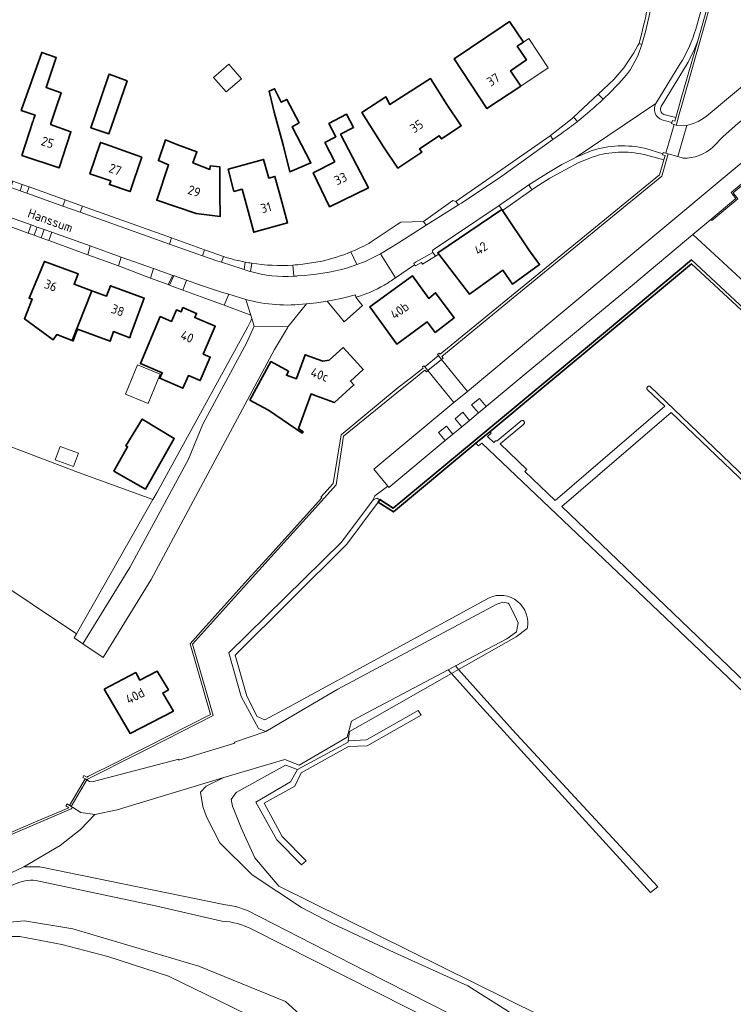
# Model space of a CAD drawing. Extents: x 197309 to 200393, y 360256 to 364259.
# Tile 11 of 39: x 197899 to 198039, y 363174 to 363366. Entities that reach past the tile are written whole.
import ezdxf
from ezdxf.enums import TextEntityAlignment as Align

# ---------------------------------------------------------------- set-up
doc = ezdxf.new("R2010")
doc.units = 0
for name, color, linetype, lineweight in [('B-SB-GK-KADEMUUR-GV', 252, 'Continuous', 35), ('B-SB-GR-BEPLANTING_CULTUUR_HEESTERS-GV', 252, 'Continuous', 18), ('B-SB-GR-BOS_GEMENGD-GV', 252, 'Continuous', 13), ('B-SB-GR-GRAS-GV', 252, 'Continuous', 13), ('B-SB-GR-GROENVOORZIENING-GV', 252, 'Continuous', 18), ('B-SB-IE-TERREINAFSCHEIDING_KUNSTMATIG_MUUR-G', 252, 'IE-TERREINAFSCHEIDING-KUNSTMATIG-DICHT', 18), ('B-SB-IE-TERREINAFSCHEIDING_KUNSTMATIG_MUUR-GV', 252, 'Continuous', 18), ('B-SB-KW-KUNSTWERK_STEIGER-GV', 252, 'Continuous', 18), ('B-SB-OG-BEBOUWING-G', 10, 'Continuous', 35), ('B-SB-OG-BEBOUWING_HUISNUMMER-T18', 10, 'Continuous', 18), ('B-SB-OG-TERREIN_CULTUURSCHEIDING-GV', 252, 'Continuous', 18), ('B-SB-OG-TERREIN_ERF-GV', 252, 'Continuous', 18), ('B-SB-OG-TOPOGRAFIE-T18', 252, 'Continuous', 18), ('B-SB-OG-WATER-GV', 252, 'Continuous', 18), ('B-SB-OG-WATER_SLOOT-GV', 252, 'Continuous', 18), ('B-SB-VH-ONVERHARD-GV', 252, 'Continuous', 18), ('B-SB-VH-VERHARDING_ASFALT-GV', 252, 'Continuous', 18), ('B-SB-VH-VERHARDING_BEDRIJFSVLOERPLAAT-GV', 252, 'Continuous', 18), ('B-SB-VH-VERHARDING_BETON-GV', 252, 'Continuous', 18), ('B-SB-VH-VERHARDING_BETONSTRAATSTEEN-GV', 252, 'Continuous', 18), ('B-SB-VH-VERHARDING_GESLOTEN-GV', 252, 'Continuous', 18), ('B-SB-VH-VERHARDING_HALFVERHARDING-GV', 252, 'Continuous', 18), ('B-SB-VH-VERHARDING_HALFVERHARDING_GRIND-GV', 252, 'Continuous', 18), ('B-SB-VH-VERHARDING_OPEN-GV', 252, 'Continuous', 18), ('B-SB-VH-VERHARDING_STRAATBAKSTEEN-GV', 252, 'Continuous', 18)]:
    doc.layers.add(name, color=color, linetype=linetype, lineweight=lineweight)
doc.styles.add('NLCS-ISO-M1000-T18', font='NLCS-ISO.ttf', dxfattribs={"height": 1.8})
doc.linetypes.add('IE-TERREINAFSCHEIDING-KUNSTMATIG-DICHT', pattern='A,8,-1,[82,NLCS.SHX,S=0.75,R=90,X=0,Y=0],-1', length=10)

msp = doc.modelspace()

# ---------------------------------------------------------------- linework, layer by layer
at = {"layer": 'B-SB-GK-KADEMUUR-GV', "flags": 128}
msp.add_lwpolyline([(197969.328, 363272.207), (197972.299, 363270.288), (197988.423, 363283.696), (197991.13, 363285.947), (198000.99, 363294.146), (198030.542, 363318.736), (198051.854, 363298.99), (198052.544, 363298.35), (198052.709, 363298.683), (198056.825, 363306.957), (198056.305, 363307.206), (198052.377, 363299.29), (198044.654, 363306.404), (198030.571, 363319.502), (198014.164, 363305.807), (197996.275, 363290.96), (197972.254, 363271.008), (197969.683, 363272.685), (197969.636, 363272.622)], close=True, dxfattribs=at)
at = {"layer": 'B-SB-GR-BEPLANTING_CULTUUR_HEESTERS-GV', "flags": 128}
msp.add_lwpolyline([(197926.136, 363274.116), (197925.329, 363272.696), (197910.418, 363246.468), (197909.915, 363245.678), (197911.617, 363244.529), (197920.804, 363259.422), (197932.244, 363280.596), (197935.051, 363287.407), (197943.647, 363303.376), (197945.091, 363306.549), (197944.823, 363307.425), (197944.635, 363308.04), (197944.431, 363307.618), (197943.871, 363306.459)], close=True, dxfattribs=at)
at = {"layer": 'B-SB-GR-BOS_GEMENGD-GV', "flags": 128}
msp.add_lwpolyline([(197925.329, 363272.696), (197910.757, 363277.965), (197887.275, 363286.922), (197877.029, 363290.943), (197851.351, 363285.653), (197836.919, 363282.771), (197835.205, 363283.588), (197832.944, 363281.785), (197842.612, 363263.121), (197853.599, 363241.757), (197855.626, 363242.085), (197884.151, 363263.994), (197910.418, 363246.468)], close=True, dxfattribs=at)
for points in [[(197994.994, 363172.538), (197986.829, 363177.66), (197972.485, 363184.2), (197960.499, 363189.81), (197954.358, 363192.979), (197944.705, 363199.346), (197938.379, 363205.647), (197935.816, 363210.691), (197935.052, 363212.692), (197934.609, 363215.53), (197935.71, 363216.664), (197939.144, 363218.397), (197918.324, 363212.062), (197913.974, 363211.177), (197911.174, 363208.203), (197907.221, 363205.071), (197900.11, 363200.943), (197903.202, 363200.905), (197939.207, 363193.561), (197941.531, 363193.149), (197943.776, 363192.419), (197966.641, 363180.689), (197983.57, 363172.08)], [(197938.771, 363190.331), (197925.828, 363193.288), (197902.473, 363198.28)], [(197898.291, 363197.545), (197890.529, 363194.054), (197883.799, 363191.512), (197878.077, 363189.502), (197871.927, 363187.919), (197868.889, 363187.714), (197868.148, 363187.241), (197868.478, 363185.523), (197868.967, 363184.678), (197869.627, 363183.427), (197875.557, 363184.866), (197888.615, 363189.313), (197900.252, 363190.362), (197909.7, 363188.836), (197934.323, 363181.485), (197951.249, 363174.624), (197955.935, 363170.347), (197966.74, 363160.485), (197970.516, 363157.833), (197982.402, 363139.853), (197987.181, 363133.819), (198003.909, 363117.847), (198009.435, 363112.031)], [(198079.678, 363122.808), (198064.881, 363129.708), (198048.243, 363137.59), (198002.376, 363159.709), (197987.161, 363167.23), (197944.807, 363188.694)]]:
    msp.add_lwpolyline(points, dxfattribs=at)
at = {"layer": 'B-SB-GR-BOS_GEMENGD-GV'}
for points in [[(197902.473, 363198.28, 0.1294014), (197898.291, 363197.545)], [(197944.807, 363188.694, 0.1035662), (197938.771, 363190.331)]]:
    msp.add_lwpolyline(points, format="xyb", dxfattribs=at)
at = {"layer": 'B-SB-GR-GRAS-GV', "flags": 128}
msp.add_lwpolyline([(197912.43, 363217.92), (197912.909, 363217.593), (197913.436, 363217.502), (197930.359, 363221.981), (197930.415, 363221.798), (197941.302, 363225.12), (197941.253, 363225.26), (197947.387, 363227.401), (197945.919, 363227.933), (197942.589, 363234.234), (197940.142, 363242.723), (197962.16, 363264.361), (197968.37, 363272.639), (197968.688, 363273.445), (197971.201, 363275.314), (197968.499, 363278.619), (197984.13, 363291.677), (197979.061, 363297.88), (197978.751, 363297.627), (197978.466, 363297.976), (197976.25, 363296.16), (197974.006, 363294.39), (197973.993, 363294.379), (197962.566, 363285.055), (197961.093, 363275.538), (197958.861, 363273.053), (197948.444, 363261.493), (197944.165, 363256.789), (197935.401, 363247.018), (197933.022, 363244.403), (197937.076, 363230.478), (197924.442, 363224.068), (197922.365, 363223.024), (197912.521, 363218.074)], close=True, dxfattribs=at)
msp.add_lwpolyline([(197868.547, 363189.669), (197872.214, 363189.946), (197877.058, 363191), (197883.663, 363193.495), (197889.674, 363196.028), (197900.11, 363200.943), (197907.221, 363205.071), (197911.174, 363208.203), (197913.974, 363211.177), (197911.26, 363211.514), (197909.591, 363212.599), (197909.378, 363212.263), (197902.991, 363209.537), (197882.732, 363200.832), (197870.074, 363195.414), (197866.918, 363204.609), (197860.131, 363224.308), (197858.068, 363230.297), (197857.238, 363232.721), (197855.655, 363237.344), (197855.173, 363238.909)], dxfattribs=at)
at = {"layer": 'B-SB-GR-GROENVOORZIENING-GV', "flags": 128}
for points in [[(198012.995, 363326.268), (197995.722, 363312.115), (197981.747, 363300.664), (197982.03, 363300.313), (197981.719, 363300.062), (197986.762, 363293.821), (198003.821, 363308.063), (198026.147, 363326.659), (198046.176, 363343.356), (198044.24, 363344.695), (198041.623, 363346.23), (198042.403, 363347.354), (198044.029, 363348.994), (198044.584, 363348.611), (198046.791, 363347.09), (198048.721, 363345.477), (198065.028, 363359.071), (198058.631, 363361.637), (198056.191, 363359.648), (198045.458, 363350.989), (198039.592, 363346.193), (198036.727, 363343.597), (198034.787, 363341.592)], [(198028.894, 363339.409), (198027.866, 363339.704), (198025.994, 363340.228), (198024.72, 363335.875), (198012.995, 363326.268)]]:
    msp.add_lwpolyline(points, dxfattribs=at)
at = {"layer": 'B-SB-GR-GROENVOORZIENING-GV'}
msp.add_lwpolyline([(198034.787, 363341.592, -0.1946436), (198028.894, 363339.409)], format="xyb", dxfattribs=at)
at = {"layer": 'B-SB-IE-TERREINAFSCHEIDING_KUNSTMATIG_MUUR-G', "flags": 128}
msp.add_lwpolyline([(197910.418, 363246.468), (197925.329, 363272.696)], dxfattribs=at)
at = {"layer": 'B-SB-IE-TERREINAFSCHEIDING_KUNSTMATIG_MUUR-GV', "flags": 128}
for points in [[(198035.237, 363374.639), (198031.756, 363362.346), (198031.186, 363360.333), (198028.49, 363350.865), (198028.005, 363349.143), (198027.504, 363347.361), (198027.481, 363347.281), (198027.288, 363346.595), (198026.83, 363346.73), (198026.715, 363346.333), (198026.659, 363346.138), (198027.17, 363345.976), (198027.554, 363345.862), (198027.664, 363346.239), (198028.166, 363348.021), (198028.65, 363349.742), (198031.346, 363359.209), (198031.916, 363361.223), (198035.397, 363373.516)], [(197882.732, 363200.832), (197902.991, 363209.537), (197909.378, 363212.263), (197909.591, 363212.599), (197909.374, 363212.727), (197909.016, 363212.937), (197908.57, 363213.23), (197908.505, 363213.128), (197908.319, 363212.834), (197908.867, 363212.48), (197902.833, 363209.905), (197882.574, 363201.2)]]:
    msp.add_lwpolyline(points, dxfattribs=at)
for points in [[(198024.928, 363340.26), (198024.879, 363340.054), (198025.373, 363339.897), (198025.133, 363339.086), (198024.321, 363336.169), (197981.413, 363301.076), (197981.238, 363301.294), (197980.929, 363301.039), (197981.104, 363300.823), (197981.437, 363300.41), (197981.719, 363300.062), (197982.03, 363300.313), (197981.747, 363300.664), (197995.722, 363312.115), (198012.995, 363326.268), (198024.72, 363335.875), (198025.994, 363340.228), (198025.907, 363340.255), (198025.525, 363340.373), (198025.023, 363340.528)], [(197912.43, 363217.92), (197912.521, 363218.074), (197922.365, 363223.024), (197924.442, 363224.068), (197937.076, 363230.478), (197933.022, 363244.403), (197935.401, 363247.018), (197944.165, 363256.789), (197948.444, 363261.493), (197958.861, 363273.053), (197961.093, 363275.538), (197962.566, 363285.055), (197973.993, 363294.379), (197974.006, 363294.39), (197976.25, 363296.16), (197978.466, 363297.976), (197978.751, 363297.627), (197979.061, 363297.88), (197978.776, 363298.229), (197978.438, 363298.643), (197978.272, 363298.846), (197977.963, 363298.591), (197978.128, 363298.389), (197976.317, 363296.908), (197975.878, 363296.593), (197973.252, 363294.581), (197962.081, 363285.368), (197960.524, 363275.825), (197958.151, 363273.177), (197958.303, 363273.032), (197948.147, 363261.761), (197943.868, 363257.057), (197935.104, 363247.286), (197932.575, 363244.506), (197936.599, 363230.685), (197924.262, 363224.425), (197922.185, 363223.381), (197917.984, 363221.269), (197912.711, 363218.618), (197912.403, 363218.463), (197911.823, 363218.763), (197911.625, 363218.362), (197912.089, 363218.12)]]:
    msp.add_lwpolyline(points, close=True, dxfattribs=at)
at = {"layer": 'B-SB-KW-KUNSTWERK_STEIGER-GV', "flags": 128}
for points in [[(198050.682, 363267.743), (198022.473, 363294.775), (198022.41, 363294.813), (198022.341, 363294.838), (198022.269, 363294.851), (198022.196, 363294.851), (198022.124, 363294.838), (198022.055, 363294.812), (198021.992, 363294.774), (198021.937, 363294.726), (198021.891, 363294.669), (198021.856, 363294.605), (198021.834, 363294.535), (198021.823, 363294.462), (198021.826, 363294.389), (198021.842, 363294.318), (198021.871, 363294.25), (198021.911, 363294.189), (198025.322, 363290.92), (198003.931, 363272.501), (197998.001, 363278.179), (197998.392, 363278.588), (197993.177, 363283.582), (197997.768, 363287.422), (197997.819, 363287.476), (197997.86, 363287.539), (197997.889, 363287.609), (197997.905, 363287.682), (197997.907, 363287.757), (197997.896, 363287.831), (197997.871, 363287.902), (197997.834, 363287.968), (197997.786, 363288.025), (197997.728, 363288.073), (197997.663, 363288.11), (197997.592, 363288.134), (197997.517, 363288.145), (197997.442, 363288.143), (197997.369, 363288.127), (197997.3, 363288.098), (197997.237, 363288.057), (197992.551, 363284.137), (197992.284, 363284.176), (197991.932, 363283.844), (197990.703, 363285.038), (197991.416, 363285.688), (197991.13, 363285.947), (197988.423, 363283.696), (197988.952, 363283.183), (197989.581, 363283.739), (198016.101, 363258.474), (198036.29, 363239.311), (198057.38, 363219.11)], [(198061.164, 363217.705), (198005.182, 363271.304), (198026.572, 363289.722), (198050.129, 363267.148)]]:
    msp.add_lwpolyline(points, dxfattribs=at)
for points in [[(197984.414, 363240.168), (197983.025, 363239.432), (197983.675, 363238.705), (197989.188, 363232.534), (198022.563, 363195.906), (198024, 363197.028), (197995.551, 363227.722), (197985.032, 363239.478)], [(197963.494, 363225.547), (197963.454, 363225.272), (197953.594, 363219.917), (197952.219, 363217.511), (197945.451, 363213.573), (197949.541, 363206.183), (197954.36, 363201.341), (197955.279, 363202.077), (197950.587, 363206.846), (197947.062, 363213.334), (197953.064, 363216.705), (197954.309, 363219.294), (197963.533, 363224.455), (197967.159, 363224.588), (197977.702, 363230.583), (197977.151, 363231.5), (197967.023, 363225.717)]]:
    msp.add_lwpolyline(points, close=True, dxfattribs=at)
at = {"layer": 'B-SB-OG-BEBOUWING-G', "flags": 128}
for points in [[(197993.78, 363365.278), (197984.197, 363358.83), (197990.584, 363349.125), (197997.185, 363353.469), (197995.195, 363356.483), (197998.304, 363358.585), (197996.502, 363361.251), (197997.695, 363362.058), (197994.973, 363366.085)], [(197905.313, 363345.979), (197906.356, 363349.121), (197907.371, 363352.181), (197904.435, 363353.234), (197906.437, 363359.039), (197903.588, 363360.056), (197899.588, 363348.71), (197902.301, 363347.813), (197902.075, 363347.136), (197901.908, 363346.626), (197901.885, 363346.555), (197899.712, 363339.92), (197907.005, 363337.531), (197909.304, 363344.553)], [(197913.22, 363345.338), (197916.729, 363344.156), (197917.18, 363345.472), (197920.273, 363354.493), (197916.749, 363355.778), (197916.646, 363355.495), (197914.043, 363347.782)], [(197982.762, 363349.884), (197979.555, 363354.96), (197971.609, 363349.852), (197970.857, 363351.366), (197966.163, 363348.289), (197970.394, 363341.599), (197973.179, 363337.446), (197977.844, 363340.574), (197977.428, 363341.189), (197981.249, 363343.781), (197981.707, 363343.154), (197985.549, 363345.733)], [(197948.99, 363348.379), (197950.781, 363342.025), (197952.088, 363336.717), (197956.193, 363338.465), (197952.536, 363345.523), (197953.888, 363346.324), (197951.488, 363350.86), (197950.392, 363350.309), (197949.105, 363352.962), (197948.035, 363352.519), (197948.746, 363349.483)], [(197961.949, 363344.061), (197964.522, 363345.417), (197963.17, 363347.982), (197959.715, 363346.161), (197961.067, 363343.596), (197958.877, 363342.442), (197960.832, 363338.679), (197956.642, 363336.5), (197959.841, 363329.904), (197967.42, 363333.579)], [(197921.599, 363335.014), (197923.134, 363339.562), (197916.025, 363342.14), (197915.067, 363342.487), (197913, 363336.337), (197917.082, 363334.965), (197916.832, 363334.233), (197920.875, 363332.868)], [(197930.024, 363342.056), (197927.778, 363342.955), (197926.391, 363338.907), (197928.373, 363338.061), (197926.075, 363331.171), (197933.742, 363328.613), (197938.432, 363327.979), (197938.412, 363332.379), (197938.392, 363336.894), (197938.388, 363337.671), (197936.525, 363337.893), (197936.466, 363337.206), (197933.142, 363338.51), (197933.91, 363340.635)], [(197943.709, 363329.752), (197945.034, 363324.931), (197951.623, 363326.742), (197950.298, 363331.563), (197949.147, 363335.828), (197947.936, 363335.495), (197946.935, 363339.139), (197939.999, 363337.232), (197941.066, 363333.161), (197941.139, 363332.897), (197942.725, 363333.333)], [(197993.493, 363329.36), (197980.96, 363320.928), (197981.198, 363320.617), (197987.163, 363312.827), (197993.655, 363317.507), (197995.601, 363314.808), (198000.861, 363318.6), (197998.915, 363321.299), (197993.62, 363329.171)], [(197909.544, 363303.774), (197913.389, 363313.494), (197909.918, 363314.765), (197910.718, 363316.788), (197904.136, 363319.23), (197901.138, 363312.052), (197901.746, 363311.829), (197900.202, 363308.019), (197905.826, 363303.905), (197906.537, 363304.917)], [(197980.474, 363305.358), (197984.197, 363308.22), (197980.543, 363313.091), (197979.234, 363311.989), (197976.026, 363316.4), (197967.678, 363310.32), (197972.959, 363303.059), (197978.91, 363307.392)], [(197910.589, 363305.979), (197916.937, 363303.623), (197917.645, 363305.498), (197920.791, 363304.313), (197921.037, 363304.979), (197923.443, 363311.508), (197923.632, 363312.02), (197917.028, 363314.454), (197916.276, 363312.436), (197913.389, 363313.494), (197909.544, 363303.774), (197909.746, 363303.697), (197910.22, 363304.98)], [(197935.16, 363301.127), (197937.511, 363306.538), (197933.493, 363308.231), (197933.842, 363309.06), (197931.17, 363310.186), (197930.821, 363309.357), (197929.899, 363309.745), (197928.956, 363307.506), (197926.744, 363308.437), (197922.874, 363299.249), (197927.13, 363297.456), (197926.665, 363296.383), (197931.18, 363294.428), (197932.264, 363296.922), (197934.539, 363295.934), (197936.535, 363300.529)], [(197960.579, 363291.737), (197960.803, 363291.655), (197964.607, 363295.084), (197963.917, 363295.849), (197966.405, 363298.093), (197965.869, 363298.687), (197965.273, 363299.348), (197962.521, 363302.4), (197959.785, 363299.933), (197958.514, 363299.721), (197955.056, 363300.987), (197953.361, 363296.334), (197953.341, 363296.28), (197951.408, 363296.963), (197951.538, 363297.203), (197951.838, 363297.754), (197948.367, 363299.64), (197944.281, 363292.122), (197947.752, 363290.236), (197947.919, 363290.145), (197954.485, 363285.664), (197954.666, 363285.928), (197953.764, 363286.547), (197956.25, 363293.325), (197957.019, 363293.043)], [(197917.679, 363278.216), (197923.864, 363274.75), (197929.478, 363284.593), (197923.225, 363288.4), (197920.057, 363283.197), (197920.381, 363283.015)], [(197915.796, 363235.671), (197920.843, 363226.988), (197929.32, 363231.358), (197927.23, 363234.872), (197928.345, 363235.481), (197926.133, 363239.139), (197922.739, 363237.429), (197921.957, 363238.891)]]:
    msp.add_lwpolyline(points, close=True, dxfattribs=at)
at = {"layer": 'B-SB-OG-TERREIN_CULTUURSCHEIDING-GV', "flags": 128}
for points in [[(198033.391, 363347.559), (198042.557, 363355.158), (198052.094, 363363.074), (198055.354, 363365.814), (198056.858, 363367.053), (198058.059, 363375.787), (198050.267, 363385.369), (198043.978, 363393.126), (198041.82, 363395.766), (198038.76, 363385.372), (198037.61, 363381.316), (198036.079, 363375.917)], [(198036.079, 363375.917), (198035.397, 363373.516), (198031.916, 363361.223), (198031.346, 363359.209), (198028.65, 363349.742), (198028.166, 363348.021), (198027.664, 363346.239), (198027.554, 363345.862), (198029.626, 363345.757), (198030.867, 363346.148)], [(198020.297, 363361.787), (198020.811, 363361.625), (198021.639, 363364.373), (198022.381, 363367.781)], [(198020.297, 363361.787), (198020.089, 363361.423), (198019.262, 363359.971), (198017.34, 363357.043), (198015.364, 363354.77), (198012.332, 363351.92), (198013.282, 363350.921)], [(198020.633, 363361.034), (198020.811, 363361.625), (198020.297, 363361.787)], [(198031.756, 363362.346), (198031.151, 363360.705), (198029.894, 363358.138), (198024.639, 363349.505)], [(198025.123, 363347.925), (198027.504, 363347.361), (198028.005, 363349.143), (198028.49, 363350.865), (198031.186, 363360.333), (198031.756, 363362.346)]]:
    msp.add_lwpolyline(points, dxfattribs=at)
at = {"layer": 'B-SB-OG-TERREIN_CULTUURSCHEIDING-GV'}
for points in [[(198021.961, 363368.907, -0.0198446), (198020.297, 363361.787)], [(198016.825, 363354.508, 0.1142253), (198020.633, 363361.034)], [(198013.282, 363350.921, 0.0165561), (198016.825, 363354.508)], [(198024.639, 363349.505, 0.4379783), (198025.123, 363347.925)], [(198030.867, 363346.148, 0.0882397), (198033.391, 363347.559)]]:
    msp.add_lwpolyline(points, format="xyb", dxfattribs=at)
at = {"layer": 'B-SB-OG-TERREIN_CULTUURSCHEIDING-GV', "flags": 128}
msp.add_lwpolyline([(198058.908, 363330.595), (198068.193, 363349.752), (198067.026, 363356.243), (198054.263, 363345.634), (198038.657, 363332.646), (198039.616, 363331.465), (198034.516, 363327.214), (198034.325, 363327.408), (198032.391, 363325.791), (198030.832, 363324.484), (198041.823, 363314.306), (198051.167, 363305.601), (198052.819, 363308.879), (198049.304, 363310.58), (198052.909, 363318.007), (198054.554, 363321.611)], close=True, dxfattribs=at)
at = {"layer": 'B-SB-OG-TERREIN_ERF-GV'}
for points in [[(198020.297, 363361.787, 0.0198446), (198021.961, 363368.907)], [(198021.278, 363340.096, 0.1349434), (198011.363, 363339.682)], [(197963.972, 363321.068, 0.0320095), (197967.979, 363323.021)], [(197958.367, 363319.302, 0.0422404), (197963.972, 363321.068)], [(197939.134, 363320.163, 0.0297662), (197943.341, 363319.084)], [(197943.341, 363319.084, 0.0086442), (197944.615, 363318.861)], [(197944.615, 363318.861, 0.0554899), (197952.65, 363318.499)], [(197952.65, 363318.499, 0.0130345), (197954.594, 363318.68)], [(197972.683, 363316.018, -0.0263554), (197970.518, 363314.596)], [(197970.518, 363314.596, -0.0615993), (197964.956, 363312.206)]]:
    msp.add_lwpolyline(points, format="xyb", dxfattribs=at)
at = {"layer": 'B-SB-OG-TERREIN_ERF-GV', "flags": 128}
for points in [[(197984.197, 363358.83), (197993.78, 363365.278), (197994.973, 363366.085), (197997.695, 363362.058), (197998.766, 363362.765), (198002.56, 363357.018), (197997.185, 363353.469), (197990.584, 363349.125)], [(197906.356, 363349.121), (197905.313, 363345.979), (197909.304, 363344.553), (197907.005, 363337.531), (197899.712, 363339.92), (197901.885, 363346.555), (197901.908, 363346.626), (197902.075, 363347.136), (197902.301, 363347.813), (197899.588, 363348.71), (197903.588, 363360.056), (197906.437, 363359.039), (197904.435, 363353.234), (197907.371, 363352.181)], [(197939.637, 363352.341), (197937.177, 363355.187), (197940.153, 363357.76), (197942.613, 363354.914)], [(197916.729, 363344.156), (197913.22, 363345.338), (197914.043, 363347.782), (197916.646, 363355.495), (197916.749, 363355.778), (197920.273, 363354.493), (197917.18, 363345.472)], [(197979.555, 363354.96), (197982.762, 363349.884), (197985.549, 363345.733), (197981.707, 363343.154), (197981.249, 363343.781), (197977.428, 363341.189), (197977.844, 363340.574), (197973.179, 363337.446), (197970.394, 363341.599), (197966.163, 363348.289), (197970.857, 363351.366), (197971.609, 363349.852)], [(197950.781, 363342.025), (197948.99, 363348.379), (197948.746, 363349.483), (197948.035, 363352.519), (197949.105, 363352.962), (197950.392, 363350.309), (197951.488, 363350.86), (197953.888, 363346.324), (197952.536, 363345.523), (197956.193, 363338.465), (197952.088, 363336.717)], [(197963.17, 363347.982), (197964.522, 363345.417), (197961.949, 363344.061), (197967.42, 363333.579), (197959.841, 363329.904), (197956.642, 363336.5), (197960.832, 363338.679), (197958.877, 363342.442), (197961.067, 363343.596), (197959.715, 363346.161)], [(197923.134, 363339.562), (197921.599, 363335.014), (197920.875, 363332.868), (197916.832, 363334.233), (197917.082, 363334.965), (197913, 363336.337), (197915.067, 363342.487), (197916.025, 363342.14)], [(197927.778, 363342.955), (197930.024, 363342.056), (197933.91, 363340.635), (197933.142, 363338.51), (197936.466, 363337.206), (197936.525, 363337.893), (197938.388, 363337.671), (197938.392, 363336.894), (197938.412, 363332.379), (197938.432, 363327.979), (197933.742, 363328.613), (197926.075, 363331.171), (197928.373, 363338.061), (197926.391, 363338.907)], [(197950.298, 363331.563), (197951.623, 363326.742), (197945.034, 363324.931), (197943.709, 363329.752), (197942.725, 363333.333), (197941.139, 363332.897), (197941.066, 363333.161), (197939.999, 363337.232), (197946.935, 363339.139), (197947.936, 363335.495), (197949.147, 363335.828)], [(197920.791, 363304.313), (197917.645, 363305.498), (197916.937, 363303.623), (197910.589, 363305.979), (197910.22, 363304.98), (197909.746, 363303.697), (197909.544, 363303.774), (197906.537, 363304.917), (197905.826, 363303.905), (197900.202, 363308.019), (197901.746, 363311.829), (197901.138, 363312.052), (197904.136, 363319.23), (197910.718, 363316.788), (197909.918, 363314.765), (197913.389, 363313.494), (197916.276, 363312.436), (197917.028, 363314.454), (197923.632, 363312.02), (197923.443, 363311.508), (197921.037, 363304.979)], [(197984.197, 363308.22), (197980.474, 363305.358), (197978.91, 363307.392), (197972.959, 363303.059), (197967.678, 363310.32), (197976.026, 363316.4), (197979.234, 363311.989), (197980.543, 363313.091)], [(197933.493, 363308.231), (197937.511, 363306.538), (197935.16, 363301.127), (197936.535, 363300.529), (197934.539, 363295.934), (197932.264, 363296.922), (197931.18, 363294.428), (197926.665, 363296.383), (197927.13, 363297.456), (197922.874, 363299.249), (197926.744, 363308.437), (197928.956, 363307.506), (197929.899, 363309.745), (197930.821, 363309.357), (197931.17, 363310.186), (197933.842, 363309.06)], [(197965.869, 363298.687), (197966.405, 363298.093), (197963.917, 363295.849), (197964.607, 363295.084), (197960.803, 363291.655), (197960.579, 363291.737), (197957.019, 363293.043), (197956.25, 363293.325), (197953.764, 363286.547), (197954.666, 363285.928), (197954.485, 363285.664), (197947.919, 363290.145), (197947.752, 363290.236), (197944.281, 363292.122), (197948.367, 363299.64), (197951.838, 363297.754), (197951.538, 363297.203), (197951.408, 363296.963), (197953.341, 363296.28), (197953.361, 363296.334), (197955.056, 363300.987), (197958.514, 363299.721), (197959.785, 363299.933), (197962.521, 363302.4), (197965.273, 363299.348)], [(197919.954, 363293.291), (197922.315, 363299.016), (197926.734, 363297.194), (197924.373, 363291.469)], [(197917.679, 363278.216), (197920.381, 363283.015), (197920.057, 363283.197), (197923.225, 363288.4), (197929.478, 363284.593), (197923.864, 363274.75)], [(197907.188, 363283.072), (197910.76, 363281.749), (197909.791, 363279.134), (197906.219, 363280.456)], [(197926.133, 363239.139), (197928.345, 363235.481), (197927.23, 363234.872), (197929.32, 363231.358), (197920.843, 363226.988), (197915.796, 363235.671), (197921.957, 363238.891), (197922.739, 363237.429)]]:
    msp.add_lwpolyline(points, close=True, dxfattribs=at)
for points in [[(197967.979, 363323.021), (197973.03, 363326.427), (197973.743, 363326.908), (197978.154, 363327.048), (197983.938, 363331.124), (197984.479, 363330.951), (198002.947, 363343.789), (198002.968, 363343.805), (198007.18, 363347.078), (198007.516, 363347.394), (198012.332, 363351.92), (198015.364, 363354.77), (198017.34, 363357.043), (198019.262, 363359.971), (198020.089, 363361.423), (198020.297, 363361.787)], [(197856.421, 363350.156), (197876.617, 363342.555), (197883.07, 363340.244), (197892.94, 363336.708), (197894.211, 363336.253), (197895.188, 363335.903), (197897.974, 363334.906), (197899.803, 363334.25), (197901.142, 363333.771), (197908.164, 363331.256), (197911.556, 363330.041), (197928.957, 363323.808), (197935.403, 363321.499), (197939.134, 363320.163)], [(197882.574, 363201.2), (197902.833, 363209.905), (197908.867, 363212.48), (197908.319, 363212.834), (197908.505, 363213.128), (197908.57, 363213.23), (197909.016, 363212.937), (197912.089, 363218.12), (197911.625, 363218.362), (197911.823, 363218.763), (197912.403, 363218.463), (197912.711, 363218.618), (197917.984, 363221.269), (197922.185, 363223.381), (197924.262, 363224.425), (197936.599, 363230.685), (197932.575, 363244.506), (197935.104, 363247.286), (197943.868, 363257.057), (197948.147, 363261.761), (197958.303, 363273.032), (197958.151, 363273.177), (197960.524, 363275.825), (197962.081, 363285.368), (197973.252, 363294.581), (197975.878, 363296.593), (197976.317, 363296.908), (197978.128, 363298.389), (197977.963, 363298.591), (197978.272, 363298.846), (197978.438, 363298.643), (197981.104, 363300.823), (197980.929, 363301.039), (197981.238, 363301.294), (197981.413, 363301.076), (198024.321, 363336.169), (198025.133, 363339.086), (198021.278, 363340.096)], [(198011.363, 363339.682), (198008.541, 363338.525), (198005.846, 363337.097), (198002.87, 363335.456), (198000, 363333.637), (197999.353, 363333.192), (197995.109, 363330.182), (197993.62, 363329.171), (197998.915, 363321.299), (198000.861, 363318.6), (197995.601, 363314.808), (197993.655, 363317.507), (197987.163, 363312.827), (197981.198, 363320.617), (197980.556, 363320.274), (197977.993, 363318.693), (197977.769, 363318.997), (197976.592, 363318.388), (197976.447, 363318.56), (197972.683, 363316.018)], [(197887.275, 363286.922), (197910.757, 363277.965), (197925.329, 363272.696), (197926.136, 363274.116), (197943.871, 363306.459), (197944.431, 363307.618), (197944.635, 363308.04), (197944.426, 363308.724), (197939.244, 363310.642), (197936.181, 363311.776), (197931.162, 363313.634), (197928.567, 363314.591), (197928.318, 363314.682), (197924.825, 363315.97), (197918.609, 363318.368), (197912.572, 363320.519), (197904.984, 363323.288), (197903.502, 363323.83), (197902.145, 363324.325), (197900.934, 363324.767), (197894.382, 363327.158)], [(197954.594, 363318.68), (197958.367, 363319.302)], [(197964.956, 363312.206), (197965.872, 363311.072), (197966.269, 363310.581), (197962.703, 363307.446), (197961.888, 363308.415), (197959.335, 363311.45), (197957.323, 363311.147), (197955.298, 363310.949), (197951.775, 363306.529), (197951.602, 363306.242), (197949.062, 363302.023), (197924.97, 363257.085), (197915.595, 363241.799), (197911.617, 363244.529), (197909.915, 363245.678), (197910.418, 363246.468), (197884.151, 363263.994)]]:
    msp.add_lwpolyline(points, dxfattribs=at)
at = {"layer": 'B-SB-OG-WATER-GV', "flags": 128}
msp.add_lwpolyline([(197946.784, 363170.544), (197938.145, 363174.835), (197928.347, 363179.548), (197916.534, 363183.397), (197907.543, 363185.76), (197899.341, 363187.309), (197892.631, 363187.316), (197890.603, 363186.904), (197888.629, 363186.297), (197882.563, 363183.646), (197876.937, 363181.1), (197871.801, 363179.308), (197870.462, 363178.601), (197844.278, 363164.775)], dxfattribs=at)
at = {"layer": 'B-SB-OG-WATER_SLOOT-GV', "flags": 128}
for points in [[(198078.019, 363289.842), (198074.602, 363291.598), (198059.822, 363298.868), (198058.325, 363299.605), (198057.419, 363297.769), (198056.979, 363297.967), (198056.421, 363296.836), (198052.709, 363298.683), (198052.544, 363298.35), (198051.854, 363298.99), (198030.542, 363318.736), (198000.99, 363294.146), (197991.13, 363285.947), (197988.423, 363283.696), (197972.299, 363270.288), (197969.328, 363272.207), (197963.197, 363263.95), (197941.384, 363242.284), (197943.694, 363234.289), (197945.678, 363230.273), (197947.192, 363229.624), (197951.826, 363232.149), (197990.993, 363253.487)], [(197990.993, 363253.487), (197951.826, 363232.149), (197947.192, 363229.624), (197945.678, 363230.273), (197943.694, 363234.289), (197941.384, 363242.284), (197963.197, 363263.95), (197969.328, 363272.207), (197969.636, 363272.622), (197969.125, 363272.97), (197968.37, 363272.639), (197962.16, 363264.361), (197940.142, 363242.723), (197942.589, 363234.234), (197945.919, 363227.933), (197947.387, 363227.401), (197952.762, 363230.553), (197961.445, 363235.645), (197992.531, 363252.251), (197993.681, 363252.67), (197994.721, 363252.431), (197994.827, 363252.286), (197996.062, 363250.052), (197996.653, 363248.594), (197996.377, 363246.832), (197994.468, 363245.492), (197984.414, 363240.168), (197983.025, 363239.432), (197966.12, 363230.481), (197964.111, 363229.417), (197963.273, 363226.248), (197953.925, 363220.81), (197951.072, 363221.916), (197939.144, 363218.397), (197935.71, 363216.664), (197934.609, 363215.53), (197935.052, 363212.692), (197935.816, 363210.691), (197938.379, 363205.647), (197944.705, 363199.346), (197954.358, 363192.979), (197960.499, 363189.81), (197972.485, 363184.2), (197986.829, 363177.66), (197994.994, 363172.538)], [(197941.572, 363215.467), (197951.241, 363220.801), (197953.594, 363219.917), (197963.454, 363225.272), (197963.494, 363225.547), (197963.754, 363227.357), (197966.843, 363229.116), (197983.675, 363238.705), (197985.032, 363239.478), (197996.267, 363245.878), (197998.44, 363247.472)], [(197998.44, 363247.472), (197996.267, 363245.878), (197985.032, 363239.478), (197983.675, 363238.705), (197966.843, 363229.116), (197963.754, 363227.357), (197963.494, 363225.547), (197963.454, 363225.272), (197953.594, 363219.917)], [(197953.594, 363219.917), (197951.241, 363220.801), (197941.572, 363215.467), (197940.619, 363214.085), (197940.869, 363212.772), (197942.576, 363208.56), (197945.248, 363202.664), (197949.947, 363197.119), (198077.41, 363134.044), (198087.041, 363130.623), (198091.121, 363129.174), (198106.945, 363129.893), (198118.315, 363133.311), (198146.837, 363149.724), (198152.914, 363152.259)], [(198152.914, 363152.259), (198146.837, 363149.724), (198118.315, 363133.311), (198106.945, 363129.893), (198091.121, 363129.174), (198087.041, 363130.623), (198077.41, 363134.044), (197949.947, 363197.119), (197945.248, 363202.664), (197942.576, 363208.56), (197940.869, 363212.772), (197940.619, 363214.085), (197941.572, 363215.467)], [(198009.435, 363112.031), (198003.909, 363117.847), (197987.181, 363133.819), (197982.402, 363139.853), (197970.516, 363157.833), (197966.74, 363160.485), (197955.935, 363170.347), (197951.249, 363174.624), (197934.323, 363181.485), (197909.7, 363188.836), (197900.252, 363190.362), (197888.615, 363189.313), (197875.557, 363184.866), (197869.627, 363183.427), (197868.967, 363184.678), (197868.478, 363185.523), (197867.233, 363184.859)], [(197844.278, 363164.775), (197870.462, 363178.601), (197871.801, 363179.308), (197876.937, 363181.1), (197882.563, 363183.646), (197888.629, 363186.297), (197890.603, 363186.904), (197892.631, 363187.316), (197899.341, 363187.309), (197907.543, 363185.76), (197916.534, 363183.397), (197928.347, 363179.548), (197938.145, 363174.835), (197946.784, 363170.544)]]:
    msp.add_lwpolyline(points, dxfattribs=at)
at = {"layer": 'B-SB-OG-WATER_SLOOT-GV'}
for points in [[(197998.44, 363247.472, 0.6186312), (197990.993, 363253.487)], [(197990.993, 363253.487, -0.6186312), (197998.44, 363247.472)]]:
    msp.add_lwpolyline(points, format="xyb", dxfattribs=at)
at = {"layer": 'B-SB-VH-ONVERHARD-GV', "flags": 128}
for points in [[(198013.282, 363350.921), (198012.332, 363351.92), (198007.516, 363347.394)], [(198007.516, 363347.394), (198008.248, 363346.556)]]:
    msp.add_lwpolyline(points, dxfattribs=at)
at = {"layer": 'B-SB-VH-ONVERHARD-GV'}
msp.add_lwpolyline([(198008.248, 363346.556, 0.0220256), (198013.282, 363350.921)], format="xyb", dxfattribs=at)
at = {"layer": 'B-SB-VH-ONVERHARD-GV', "flags": 128}
for points in [[(197984.479, 363330.951), (197985.008, 363330.256), (197985.585, 363330.621), (197993.47, 363335.89), (198003.478, 363343.033), (198002.968, 363343.805), (198002.947, 363343.789)], [(197928.567, 363314.591), (197929.385, 363316.427), (197929.186, 363316.498), (197928.318, 363314.682)]]:
    msp.add_lwpolyline(points, close=True, dxfattribs=at)
at = {"layer": 'B-SB-VH-VERHARDING_ASFALT-GV', "flags": 128}
for points in [[(198031.366, 363364.607), (198035.972, 363381.029), (198036.46, 363382.724), (198031.467, 363384.164), (198029.519, 363384.675), (198025.315, 363385.777), (198023.056, 363371.92), (198022.521, 363368.638), (198022.381, 363367.781), (198021.639, 363364.373), (198020.811, 363361.625), (198020.633, 363361.034)], [(198034.787, 363341.592), (198036.727, 363343.597), (198039.592, 363346.193), (198045.458, 363350.989), (198056.191, 363359.648), (198058.631, 363361.637), (198055.354, 363365.814), (198052.094, 363363.074), (198042.557, 363355.158), (198033.391, 363347.559)], [(198005.224, 363338.155), (198007.279, 363339.214), (198008.025, 363339.599), (198023.56, 363350.099), (198028.293, 363357.761)], [(198023.56, 363350.099), (198008.025, 363339.599), (198010.924, 363340.832)], [(198021.627, 363341.286), (198024.928, 363340.26), (198025.023, 363340.528), (198025.525, 363340.373), (198027.17, 363345.976), (198026.659, 363346.138), (198026.715, 363346.333), (198024.783, 363346.865)], [(198030.867, 363346.148), (198029.626, 363345.757)], [(198005.161, 363344.234), (198003.478, 363343.033), (197993.47, 363335.89), (197985.585, 363330.621), (197985.008, 363330.256), (197978.719, 363326.278), (197974.562, 363323.648), (197972.24, 363322.179), (197969.792, 363320.675), (197972.683, 363316.018), (197976.447, 363318.56), (197976.27, 363318.828), (197976.617, 363319.068), (197980.027, 363320.995), (197979.974, 363321.259), (197980.106, 363321.494), (197992.984, 363330.145), (197998.748, 363334.166), (198002.592, 363336.602), (198005.224, 363338.155)], [(198029.626, 363345.757), (198027.866, 363339.704), (198028.894, 363339.409)]]:
    msp.add_lwpolyline(points, dxfattribs=at)
at = {"layer": 'B-SB-VH-VERHARDING_ASFALT-GV'}
for points in [[(198028.293, 363357.761, 0.0684786), (198031.366, 363364.607)], [(198020.633, 363361.034, -0.1142253), (198016.825, 363354.508)], [(198016.825, 363354.508, -0.0165561), (198013.282, 363350.921)], [(198013.282, 363350.921, -0.0220256), (198008.248, 363346.556)], [(198024.783, 363346.865, -0.4592265), (198023.56, 363350.099)], [(198008.248, 363346.556, -0.0127883), (198005.161, 363344.234)], [(198033.391, 363347.559, -0.0882397), (198030.867, 363346.148)], [(198010.924, 363340.832, -0.1356606), (198021.627, 363341.286)], [(198028.894, 363339.409, 0.1946436), (198034.787, 363341.592)]]:
    msp.add_lwpolyline(points, format="xyb", dxfattribs=at)
at = {"layer": 'B-SB-VH-VERHARDING_BEDRIJFSVLOERPLAAT-GV', "flags": 128}
for points in [[(198066.971, 363356.551), (198054.089, 363345.843), (198038.276, 363332.683), (198039.236, 363331.502), (198034.325, 363327.408), (198034.516, 363327.214), (198039.616, 363331.465), (198038.657, 363332.646), (198054.263, 363345.634), (198067.026, 363356.243)], [(197981.719, 363300.062), (197979.061, 363297.88), (197984.13, 363291.677), (197986.762, 363293.821)], [(197990.433, 363290.895), (197989.121, 363292.462), (197987.596, 363291.167), (197988.918, 363289.635)], [(197982.397, 363284.215), (197983.906, 363285.442), (197982.648, 363287.049), (197981.098, 363285.76)]]:
    msp.add_lwpolyline(points, close=True, dxfattribs=at)
at = {"layer": 'B-SB-VH-VERHARDING_BETON-GV', "flags": 128}
for points in [[(198027.554, 363345.862), (198027.17, 363345.976), (198025.525, 363340.373), (198025.907, 363340.255), (198025.994, 363340.228), (198027.866, 363339.704), (198029.626, 363345.757)], [(197978.438, 363298.643), (197978.776, 363298.229), (197979.061, 363297.88), (197981.719, 363300.062), (197981.437, 363300.41), (197981.104, 363300.823)], [(197912.43, 363217.92), (197912.089, 363218.12), (197909.016, 363212.937), (197909.374, 363212.727)]]:
    msp.add_lwpolyline(points, close=True, dxfattribs=at)
at = {"layer": 'B-SB-VH-VERHARDING_BETONSTRAATSTEEN-GV', "flags": 128}
for points in [[(198024.639, 363349.505), (198029.894, 363358.138), (198031.151, 363360.705), (198031.756, 363362.346), (198035.237, 363374.639), (198037.45, 363382.439), (198036.46, 363382.724), (198035.972, 363381.029), (198031.366, 363364.607)], [(198028.293, 363357.761), (198023.56, 363350.099)], [(197899.372, 363333.026), (197897.562, 363333.671), (197894.744, 363334.676), (197893.758, 363335.028), (197892.472, 363335.486), (197882.683, 363338.977), (197876.206, 363341.286), (197858.387, 363347.64), (197858.538, 363348.053), (197855.678, 363349.315), (197854.56, 363349.838), (197852.392, 363350.999)], [(198024.783, 363346.865), (198026.715, 363346.333), (198026.83, 363346.73), (198027.288, 363346.595), (198027.481, 363347.281), (198027.504, 363347.361), (198025.123, 363347.925)], [(197853.279, 363343.306), (197855.898, 363342.106), (197856.056, 363342.573), (197861.663, 363340.574), (197867.19, 363338.603), (197878.246, 363334.661), (197888.257, 363331.091), (197895.04, 363328.673), (197901.518, 363326.363), (197902.722, 363325.934), (197904.082, 363325.449), (197905.557, 363324.923), (197913.083, 363322.239), (197919.138, 363320.08), (197925.428, 363317.837), (197929.186, 363316.498), (197929.385, 363316.427), (197929.527, 363316.376), (197931.888, 363315.534), (197934.41, 363314.635), (197938.933, 363313.159), (197940.139, 363312.797), (197943.489, 363311.79)], [(198010.924, 363340.832), (198008.025, 363339.599), (198007.279, 363339.214), (198005.224, 363338.155), (198002.592, 363336.602), (197998.748, 363334.166)], [(198021.278, 363340.096), (198025.133, 363339.086), (198025.373, 363339.897), (198024.879, 363340.054), (198024.928, 363340.26), (198021.627, 363341.286)], [(197998.748, 363334.166), (197999.2, 363333.439), (197999.353, 363333.192), (198000, 363333.637), (198002.87, 363335.456), (198005.846, 363337.097), (198008.541, 363338.525), (198011.363, 363339.682)], [(197943.133, 363317.643), (197942.783, 363317.767), (197938.744, 363319.047), (197937.821, 363319.34), (197935.007, 363320.327), (197933.879, 363320.722), (197928.579, 363322.612), (197911.125, 363328.835), (197907.748, 363330.039), (197900.703, 363332.551), (197899.372, 363333.026)], [(197963.972, 363321.068), (197965.192, 363318.621), (197966.659, 363319.169), (197969.792, 363320.675), (197972.24, 363322.179), (197974.562, 363323.648), (197978.719, 363326.278), (197978.154, 363327.048), (197973.743, 363326.908), (197973.03, 363326.427), (197967.979, 363323.021)], [(198041.823, 363314.306), (198030.832, 363324.484), (198019.006, 363314.6), (197997.451, 363296.735), (197990.433, 363290.895), (197988.918, 363289.635), (197987.181, 363288.151), (197985.666, 363286.921), (197983.906, 363285.442), (197982.397, 363284.215), (197971.414, 363275.053), (197971.201, 363275.314), (197968.688, 363273.445), (197968.37, 363272.639), (197969.125, 363272.97), (197969.636, 363272.622), (197969.683, 363272.685), (197972.254, 363271.008), (197996.275, 363290.96), (198014.164, 363305.807), (198030.571, 363319.502), (198044.654, 363306.404)], [(197963.403, 363317.952), (197965.192, 363318.621), (197963.972, 363321.068)], [(197958.367, 363319.302), (197954.594, 363318.68)], [(197972.683, 363316.018), (197969.792, 363320.675), (197966.659, 363319.169), (197965.192, 363318.621), (197963.403, 363317.952)], [(197952.65, 363318.499), (197952.84, 363316.326)], [(197943.489, 363311.79), (197944.426, 363308.724), (197944.635, 363308.04), (197944.823, 363307.425), (197945.091, 363306.549), (197951.775, 363306.529)], [(197955.298, 363310.949), (197957.323, 363311.147), (197959.335, 363311.45), (197962.126, 363311.983), (197964.877, 363312.696), (197964.956, 363312.206)], [(197951.775, 363306.529), (197955.298, 363310.949)]]:
    msp.add_lwpolyline(points, dxfattribs=at)
at = {"layer": 'B-SB-VH-VERHARDING_BETONSTRAATSTEEN-GV'}
for points in [[(198031.366, 363364.607, -0.0684786), (198028.293, 363357.761)], [(198023.56, 363350.099, 0.4592265), (198024.783, 363346.865)], [(198025.123, 363347.925, -0.4379783), (198024.639, 363349.505)], [(198021.627, 363341.286, 0.1356606), (198010.924, 363340.832)], [(198011.363, 363339.682, -0.1349434), (198021.278, 363340.096)], [(197967.979, 363323.021, -0.0320095), (197963.972, 363321.068)], [(197963.972, 363321.068, -0.0422404), (197958.367, 363319.302)], [(197944.382, 363317.246, -0.0134504), (197943.133, 363317.643)], [(197952.84, 363316.326, -0.0865247), (197944.382, 363317.246)], [(197954.594, 363318.68, -0.0130345), (197952.65, 363318.499)], [(197953.598, 363316.386, 0.0493578), (197963.403, 363317.952)], [(197963.403, 363317.952, -0.0493578), (197953.598, 363316.386)], [(197952.84, 363316.326, 0.0082816), (197953.598, 363316.386)], [(197953.598, 363316.386, -0.0082816), (197952.84, 363316.326)], [(197970.518, 363314.596, 0.0263554), (197972.683, 363316.018)], [(197964.956, 363312.206, 0.0615993), (197970.518, 363314.596)], [(197955.298, 363310.949, -0.1005193), (197943.489, 363311.79)], [(197943.489, 363311.79, 0.1005193), (197955.298, 363310.949)]]:
    msp.add_lwpolyline(points, format="xyb", dxfattribs=at)
at = {"layer": 'B-SB-VH-VERHARDING_BETONSTRAATSTEEN-GV', "flags": 128}
for points in [[(197913.083, 363322.239), (197912.572, 363320.519), (197918.609, 363318.368), (197919.138, 363320.08)], [(197931.412, 363314.288), (197931.419, 363314.307), (197931.888, 363315.534), (197929.527, 363316.376), (197929.385, 363316.427), (197928.567, 363314.591), (197931.162, 363313.634)], [(197959.335, 363311.45), (197961.888, 363308.415), (197962.703, 363307.446), (197966.269, 363310.581), (197965.872, 363311.072), (197964.956, 363312.206), (197964.877, 363312.696), (197962.126, 363311.983)]]:
    msp.add_lwpolyline(points, close=True, dxfattribs=at)
at = {"layer": 'B-SB-VH-VERHARDING_GESLOTEN-GV', "flags": 128}
for points in [[(197951.775, 363306.529), (197945.091, 363306.549), (197943.647, 363303.376), (197935.051, 363287.407), (197932.244, 363280.596), (197920.804, 363259.422), (197911.617, 363244.529), (197915.595, 363241.799), (197924.97, 363257.085), (197949.062, 363302.023), (197951.602, 363306.242)], [(197983.025, 363239.432), (197984.414, 363240.168), (197994.468, 363245.492), (197996.377, 363246.832), (197996.653, 363248.594), (197996.062, 363250.052), (197994.827, 363252.286), (197994.721, 363252.431), (197993.681, 363252.67), (197992.531, 363252.251), (197961.445, 363235.645), (197952.762, 363230.553), (197947.387, 363227.401), (197941.253, 363225.26), (197941.302, 363225.12), (197930.415, 363221.798), (197930.359, 363221.981), (197913.436, 363217.502), (197912.909, 363217.593), (197912.43, 363217.92), (197909.374, 363212.727), (197909.591, 363212.599), (197911.26, 363211.514), (197913.974, 363211.177), (197918.324, 363212.062), (197939.144, 363218.397), (197951.072, 363221.916), (197953.925, 363220.81), (197963.273, 363226.248), (197964.111, 363229.417), (197966.12, 363230.481)]]:
    msp.add_lwpolyline(points, close=True, dxfattribs=at)
at = {"layer": 'B-SB-VH-VERHARDING_HALFVERHARDING-GV', "flags": 128}
for points in [[(197897.974, 363334.906), (197897.562, 363333.671), (197899.372, 363333.026), (197899.803, 363334.25)], [(197907.748, 363330.039), (197908.164, 363331.256), (197901.142, 363333.771), (197900.703, 363332.551)], [(197928.957, 363323.808), (197911.556, 363330.041), (197911.125, 363328.835), (197928.579, 363322.612)]]:
    msp.add_lwpolyline(points, close=True, dxfattribs=at)
at = {"layer": 'B-SB-VH-VERHARDING_HALFVERHARDING_GRIND-GV', "flags": 128}
for points in [[(197894.438, 363327.287), (197894.382, 363327.158), (197900.934, 363324.767), (197901.518, 363326.363), (197895.04, 363328.673)], [(197902.722, 363325.934), (197902.145, 363324.325), (197903.502, 363323.83), (197904.082, 363325.449)], [(197904.984, 363323.288), (197912.572, 363320.519), (197913.083, 363322.239), (197905.557, 363324.923)], [(197935.403, 363321.499), (197935.007, 363320.327), (197937.821, 363319.34), (197938.744, 363319.047), (197939.134, 363320.163)], [(197918.609, 363318.368), (197924.825, 363315.97), (197925.428, 363317.837), (197919.138, 363320.08)], [(197931.419, 363314.307), (197931.412, 363314.288), (197931.162, 363313.634), (197936.181, 363311.776), (197939.244, 363310.642), (197940.139, 363312.797), (197938.933, 363313.159), (197934.41, 363314.635), (197931.888, 363315.534)]]:
    msp.add_lwpolyline(points, close=True, dxfattribs=at)
for points in [[(197939.134, 363320.163), (197938.744, 363319.047), (197942.783, 363317.767), (197943.133, 363317.643), (197943.341, 363319.084)], [(197944.615, 363318.861), (197944.382, 363317.246)], [(197952.84, 363316.326), (197952.65, 363318.499)], [(198074.058, 363128.09), (198007.61, 363160.095), (197983.57, 363172.08), (197966.641, 363180.689), (197943.776, 363192.419), (197941.531, 363193.149), (197939.207, 363193.561), (197903.202, 363200.905), (197900.11, 363200.943), (197889.674, 363196.028), (197883.663, 363193.495), (197877.058, 363191), (197872.214, 363189.946), (197868.547, 363189.669)], [(197902.473, 363198.28), (197925.828, 363193.288), (197938.771, 363190.331)], [(197944.807, 363188.694), (197987.161, 363167.23), (198002.376, 363159.709), (198048.243, 363137.59), (198064.881, 363129.708), (198079.678, 363122.808)]]:
    msp.add_lwpolyline(points, dxfattribs=at)
at = {"layer": 'B-SB-VH-VERHARDING_HALFVERHARDING_GRIND-GV'}
for points in [[(197943.341, 363319.084, -0.0297662), (197939.134, 363320.163)], [(197944.382, 363317.246, 0.0865247), (197952.84, 363316.326)], [(197952.65, 363318.499, -0.0554899), (197944.615, 363318.861)], [(197898.291, 363197.545, -0.1294014), (197902.473, 363198.28)], [(197938.771, 363190.331, -0.1035662), (197944.807, 363188.694)]]:
    msp.add_lwpolyline(points, format="xyb", dxfattribs=at)
at = {"layer": 'B-SB-VH-VERHARDING_OPEN-GV', "flags": 128}
for points in [[(198007.516, 363347.394), (198007.18, 363347.078), (198002.968, 363343.805), (198003.478, 363343.033), (198005.161, 363344.234)], [(198008.248, 363346.556), (198007.516, 363347.394)], [(197943.341, 363319.084), (197943.133, 363317.643)], [(197944.382, 363317.246), (197944.615, 363318.861)]]:
    msp.add_lwpolyline(points, dxfattribs=at)
at = {"layer": 'B-SB-VH-VERHARDING_OPEN-GV'}
for points in [[(198005.161, 363344.234, 0.0127883), (198008.248, 363346.556)], [(197944.615, 363318.861, -0.0086442), (197943.341, 363319.084)], [(197943.133, 363317.643, 0.0134504), (197944.382, 363317.246)]]:
    msp.add_lwpolyline(points, format="xyb", dxfattribs=at)
at = {"layer": 'B-SB-VH-VERHARDING_OPEN-GV', "flags": 128}
for points in [[(197899.803, 363334.25), (197899.372, 363333.026), (197900.703, 363332.551), (197901.142, 363333.771)], [(197993.493, 363329.36), (197993.62, 363329.171), (197995.109, 363330.182), (197999.353, 363333.192), (197999.2, 363333.439), (197998.748, 363334.166), (197992.984, 363330.145)], [(197908.164, 363331.256), (197907.748, 363330.039), (197911.125, 363328.835), (197911.556, 363330.041)], [(197984.479, 363330.951), (197983.938, 363331.124), (197978.154, 363327.048), (197978.719, 363326.278), (197985.008, 363330.256)], [(197980.96, 363320.928), (197993.493, 363329.36), (197992.984, 363330.145), (197980.106, 363321.494), (197979.974, 363321.259), (197980.027, 363320.995), (197980.556, 363320.274), (197981.198, 363320.617)], [(197902.145, 363324.325), (197902.722, 363325.934), (197901.518, 363326.363), (197900.934, 363324.767)], [(197904.984, 363323.288), (197905.557, 363324.923), (197904.082, 363325.449), (197903.502, 363323.83)], [(197928.957, 363323.808), (197928.579, 363322.612), (197933.879, 363320.722), (197935.007, 363320.327), (197935.403, 363321.499)], [(197976.592, 363318.388), (197977.769, 363318.997), (197977.993, 363318.693), (197980.556, 363320.274), (197980.027, 363320.995), (197976.617, 363319.068), (197976.27, 363318.828), (197976.447, 363318.56)], [(197944.426, 363308.724), (197943.489, 363311.79), (197940.139, 363312.797), (197939.244, 363310.642)]]:
    msp.add_lwpolyline(points, close=True, dxfattribs=at)
at = {"layer": 'B-SB-VH-VERHARDING_STRAATBAKSTEEN-GV', "flags": 128}
msp.add_lwpolyline([(198046.176, 363343.356), (198026.147, 363326.659), (198003.821, 363308.063), (197986.762, 363293.821), (197984.13, 363291.677), (197968.499, 363278.619), (197971.201, 363275.314), (197971.414, 363275.053), (197982.397, 363284.215), (197981.098, 363285.76), (197982.648, 363287.049), (197983.906, 363285.442), (197985.666, 363286.921), (197984.364, 363288.448), (197985.887, 363289.741), (197987.181, 363288.151), (197988.918, 363289.635), (197987.596, 363291.167), (197989.121, 363292.462), (197990.433, 363290.895), (197997.451, 363296.735), (198019.006, 363314.6), (198030.832, 363324.484), (198032.391, 363325.791), (198034.325, 363327.408), (198039.236, 363331.502), (198038.276, 363332.683), (198054.089, 363345.843)], dxfattribs=at)
for points in [[(197928.318, 363314.682), (197929.186, 363316.498), (197925.428, 363317.837), (197924.825, 363315.97)], [(197985.666, 363286.921), (197987.181, 363288.151), (197985.887, 363289.741), (197984.364, 363288.448)]]:
    msp.add_lwpolyline(points, close=True, dxfattribs=at)

# ---------------------------------------------------------------- texts
at = {"layer": 'B-SB-OG-BEBOUWING_HUISNUMMER-T18', "style": 'NLCS-ISO-M1000-T18'}
for s, rotation, p in [('37', 33.3, (197991.809, 363354.719)), ('35', 34.2, (197976.835, 363345.621)), ('25', 341.9, (197904.745, 363342.48)), ('27', 340.1, (197917.944, 363337.189)), ('33', 25.9, (197961.987, 363335.39)), ('29', 341.5, (197933.397, 363332.945)), ('31', 15.4, (197947.412, 363329.733)), ('42', 33.9, (197989.402, 363321.787)), ('36', 339.6, (197905.344, 363314.516)), ('40b', 36.1, (197973.52, 363309.626)), ('38', 339.8, (197918.456, 363309.665)), ('40', 337.2, (197932.007, 363304.517)), ('40c', 340, (197957.895, 363297.094)), ('40d', 27.6, (197921.847, 363234.32))]:
    msp.add_text(s, height=1.8, rotation=rotation, dxfattribs=at).set_placement(p, align=Align.MIDDLE)
at = {"layer": 'B-SB-OG-TOPOGRAFIE-T18', "style": 'NLCS-ISO-M1000-T18'}
msp.add_text('Hanssum', height=1.8, rotation=340.3, dxfattribs=at).set_placement((197905.292, 363327.222), align=Align.MIDDLE)

doc.saveas('drawing.dxf')
